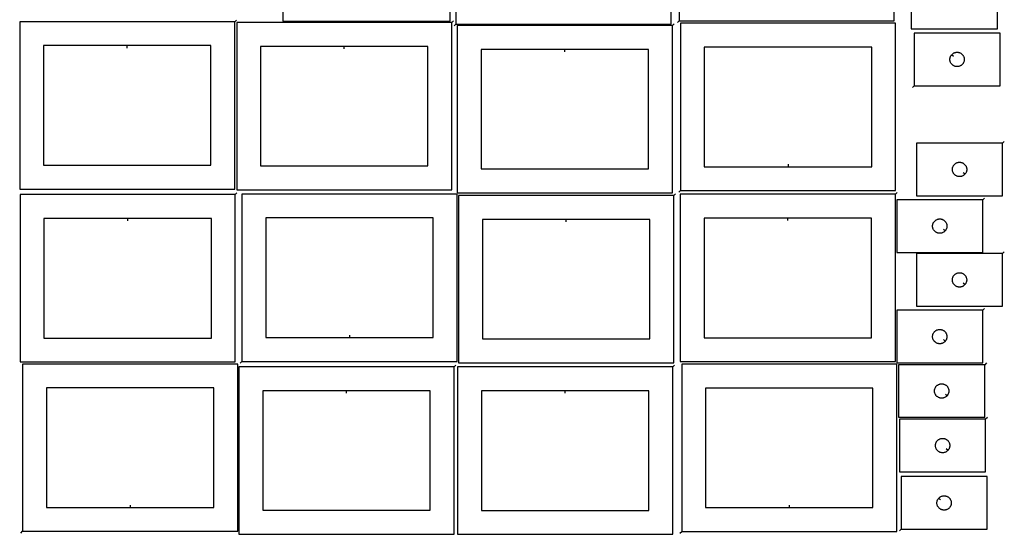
# Model space of a CAD drawing. Header units: millimetres. Extents: x 7 to 1243, y 7 to 2493.
# Tile 1 of 5: x 7 to 1242, y 7 to 652. Entities that reach past the tile are written whole.
import ezdxf

# ---------------------------------------------------------------- set-up
doc = ezdxf.new("R2010")
doc.units = ezdxf.units.MM
doc.layers.add('CUT', color=7, linetype='CONTINUOUS', true_color=0x000000)
doc.layers.add('LEADIN', color=1, linetype='CONTINUOUS', true_color=0xff0000)

msp = doc.modelspace()

# ---------------------------------------------------------------- linework, layer by layer
at = {"layer": 'CUT'}
for points in [[(336.705477, 920.488487), (336.705477, 650.488487), (546.705477, 650.488487), (546.705477, 920.488487)], [(553.981414, 646.760422), (823.981414, 646.760422), (823.981414, 856.760422), (553.981414, 856.760422)], [(833.921997, 651.114182), (1103.921997, 651.114182), (1103.921997, 861.114182), (833.921997, 861.114182)], [(1233.247907, 706.735172), (1125.247907, 706.735172), (1125.247907, 640.735172), (1233.247907, 640.735172)], [(276.5151, 649.837181), (6.5151, 649.837181), (6.5151, 439.837181), (276.5151, 439.837181)], [(548.79458, 648.853966), (278.79458, 648.853966), (278.79458, 438.853966), (548.79458, 438.853966)], [(825.472192, 645.047081), (555.472192, 645.047081), (555.472192, 435.047081), (825.472192, 435.047081)], [(835.577545, 437.884384), (1105.577545, 437.884384), (1105.577545, 647.884384), (835.577545, 647.884384)], [(1128.743586, 569.556581), (1236.743586, 569.556581), (1236.743586, 635.556581), (1128.743586, 635.556581)], [(141.5151, 619.837181), (36.5151, 619.837181), (36.5151, 469.837181), (246.5151, 469.837181), (246.5151, 619.837181)], [(413.79458, 618.853966), (308.79458, 618.853966), (308.79458, 468.853966), (518.79458, 468.853966), (518.79458, 618.853966)], [(970.577545, 467.884384), (1075.577545, 467.884384), (1075.577545, 617.884384), (865.577545, 617.884384), (865.577545, 467.884384)], [(690.472192, 615.047081), (585.472192, 615.047081), (585.472192, 465.047081), (795.472192, 465.047081), (795.472192, 615.047081)], [(1175.790217, 608.263063), (1175.977028, 608.490693), (1176.379625, 608.920542), (1176.809474, 609.323139), (1177.264733, 609.696761), (1177.743454, 610.039807), (1178.243586, 610.350809), (1178.762988, 610.628435), (1179.299435, 610.871496), (1179.850631, 611.078952), (1180.414215, 611.249913), (1180.987773, 611.383648), (1181.568851, 611.479584), (1182.154958, 611.537311), (1182.743586, 611.556581), (1183.332214, 611.537311), (1183.918322, 611.479584), (1184.499399, 611.383648), (1185.072958, 611.249913), (1185.636541, 611.078952), (1186.187737, 610.871496), (1186.724184, 610.628435), (1187.243586, 610.350809), (1187.743718, 610.039807), (1188.222439, 609.696761), (1188.677699, 609.323139), (1189.107547, 608.920542), (1189.510145, 608.490693), (1189.883766, 608.035433), (1190.226813, 607.556713), (1190.537815, 607.056581), (1190.815441, 606.537179), (1191.058502, 606.000731), (1191.265957, 605.449536), (1191.436919, 604.885952), (1191.570654, 604.312393), (1191.66659, 603.731316), (1191.724317, 603.145209), (1191.743586, 602.556581), (1191.724317, 601.967952), (1191.66659, 601.381845), (1191.570654, 600.800768), (1191.436919, 600.227209), (1191.265957, 599.663625), (1191.058502, 599.11243), (1190.815441, 598.575982), (1190.537815, 598.056581), (1190.226813, 597.556448), (1189.883766, 597.077728), (1189.510145, 596.622468), (1189.107547, 596.19262), (1188.677699, 595.790022), (1188.222439, 595.4164), (1187.743718, 595.073354), (1187.243586, 594.762352), (1186.724184, 594.484726), (1186.187737, 594.241665), (1185.636541, 594.034209), (1185.072958, 593.863248), (1184.499399, 593.729513), (1183.918322, 593.633577), (1183.332214, 593.57585), (1182.743586, 593.556581), (1182.154958, 593.57585), (1181.568851, 593.633577), (1180.987773, 593.729513), (1180.414215, 593.863248), (1179.850631, 594.034209), (1179.299435, 594.241665), (1178.762988, 594.484726), (1178.243586, 594.762352), (1177.743454, 595.073354), (1177.264733, 595.4164), (1176.809474, 595.790022), (1176.379625, 596.19262), (1175.977028, 596.622468), (1175.603406, 597.077728), (1175.26036, 597.556448), (1174.949358, 598.056581), (1174.671732, 598.575982), (1174.42867, 599.11243), (1174.221215, 599.663625), (1174.050254, 600.227209), (1173.916519, 600.800768), (1173.820583, 601.381845), (1173.762856, 601.967952), (1173.743586, 602.556581), (1173.762856, 603.145209), (1173.820583, 603.731316), (1173.916519, 604.312393), (1174.050254, 604.885952), (1174.221215, 605.449536), (1174.42867, 606.000731), (1174.671732, 606.537179), (1174.949358, 607.056581), (1175.26036, 607.556713), (1175.603406, 608.035433)], [(1239.861974, 497.483891), (1131.861974, 497.483891), (1131.861974, 431.483891), (1239.861974, 431.483891)], [(1192.815343, 458.777408), (1192.628532, 458.549778), (1192.225935, 458.11993), (1191.796086, 457.717332), (1191.340826, 457.343711), (1190.862106, 457.000664), (1190.361974, 456.689662), (1189.842572, 456.412036), (1189.306124, 456.168975), (1188.754929, 455.96152), (1188.191345, 455.790558), (1187.617786, 455.656823), (1187.036709, 455.560887), (1186.450602, 455.50316), (1185.861974, 455.483891), (1185.273345, 455.50316), (1184.687238, 455.560887), (1184.106161, 455.656823), (1183.532602, 455.790558), (1182.969018, 455.96152), (1182.417823, 456.168975), (1181.881375, 456.412036), (1181.361974, 456.689662), (1180.861841, 457.000664), (1180.383121, 457.343711), (1179.927861, 457.717332), (1179.498013, 458.11993), (1179.095415, 458.549778), (1178.721794, 459.005038), (1178.378747, 459.483759), (1178.067745, 459.983891), (1177.790119, 460.503292), (1177.547058, 461.03974), (1177.339602, 461.590935), (1177.168641, 462.154519), (1177.034906, 462.728078), (1176.93897, 463.309155), (1176.881243, 463.895263), (1176.861974, 464.483891), (1176.881243, 465.072519), (1176.93897, 465.658626), (1177.034906, 466.239704), (1177.168641, 466.813262), (1177.339602, 467.376846), (1177.547058, 467.928042), (1177.790119, 468.464489), (1178.067745, 468.983891), (1178.378747, 469.484023), (1178.721794, 469.962744), (1179.095415, 470.418003), (1179.498013, 470.847852), (1179.927861, 471.250449), (1180.383121, 471.624071), (1180.861841, 471.967117), (1181.361974, 472.278119), (1181.881375, 472.555745), (1182.417823, 472.798806), (1182.969018, 473.006262), (1183.532602, 473.177223), (1184.106161, 473.310958), (1184.687238, 473.406894), (1185.273345, 473.464621), (1185.861974, 473.483891), (1186.450602, 473.464621), (1187.036709, 473.406894), (1187.617786, 473.310958), (1188.191345, 473.177223), (1188.754929, 473.006262), (1189.306124, 472.798806), (1189.842572, 472.555745), (1190.361974, 472.278119), (1190.862106, 471.967117), (1191.340826, 471.624071), (1191.796086, 471.250449), (1192.225935, 470.847852), (1192.628532, 470.418003), (1193.002154, 469.962744), (1193.3452, 469.484023), (1193.656202, 468.983891), (1193.933828, 468.464489), (1194.176889, 467.928042), (1194.384345, 467.376846), (1194.555306, 466.813262), (1194.689041, 466.239704), (1194.784977, 465.658626), (1194.842704, 465.072519), (1194.861974, 464.483891), (1194.842704, 463.895263), (1194.784977, 463.309155), (1194.689041, 462.728078), (1194.555306, 462.154519), (1194.384345, 461.590935), (1194.176889, 461.03974), (1193.933828, 460.503292), (1193.656202, 459.983891), (1193.3452, 459.483759), (1193.002154, 459.005038)], [(277.000085, 432.88076), (7.000085, 432.88076), (7.000085, 222.88076), (277.000085, 222.88076)], [(285.303375, 223.545486), (555.303375, 223.545486), (555.303375, 433.545486), (285.303375, 433.545486)], [(1105.434076, 433.263481), (835.434076, 433.263481), (835.434076, 223.263481), (1105.434076, 223.263481)], [(827.249475, 431.68444), (557.249475, 431.68444), (557.249475, 221.68444), (827.249475, 221.68444)], [(1214.98158, 426.342991), (1106.98158, 426.342991), (1106.98158, 360.342991), (1214.98158, 360.342991)], [(142.000085, 402.88076), (37.000085, 402.88076), (37.000085, 252.88076), (247.000085, 252.88076), (247.000085, 402.88076)], [(420.303375, 253.545486), (525.303375, 253.545486), (525.303375, 403.545486), (315.303375, 403.545486), (315.303375, 253.545486)], [(692.249475, 401.68444), (587.249475, 401.68444), (587.249475, 251.68444), (797.249475, 251.68444), (797.249475, 401.68444)], [(970.434076, 403.263481), (865.434076, 403.263481), (865.434076, 253.263481), (1075.434076, 253.263481), (1075.434076, 403.263481)], [(1167.934949, 387.636508), (1167.748138, 387.408879), (1167.345541, 386.97903), (1166.915692, 386.576433), (1166.460432, 386.202811), (1165.981712, 385.859765), (1165.48158, 385.548762), (1164.962178, 385.271136), (1164.42573, 385.028075), (1163.874535, 384.82062), (1163.310951, 384.649659), (1162.737392, 384.515923), (1162.156315, 384.419987), (1161.570208, 384.362261), (1160.98158, 384.342991), (1160.392951, 384.362261), (1159.806844, 384.419987), (1159.225767, 384.515923), (1158.652208, 384.649659), (1158.088624, 384.82062), (1157.537429, 385.028075), (1157.000981, 385.271136), (1156.48158, 385.548762), (1155.981448, 385.859765), (1155.502727, 386.202811), (1155.047467, 386.576433), (1154.617619, 386.97903), (1154.215021, 387.408879), (1153.8414, 387.864138), (1153.498353, 388.342859), (1153.187351, 388.842991), (1152.909725, 389.362393), (1152.666664, 389.89884), (1152.459208, 390.450036), (1152.288247, 391.01362), (1152.154512, 391.587178), (1152.058576, 392.168255), (1152.000849, 392.754363), (1151.98158, 393.342991), (1152.000849, 393.931619), (1152.058576, 394.517727), (1152.154512, 395.098804), (1152.288247, 395.672362), (1152.459208, 396.235946), (1152.666664, 396.787142), (1152.909725, 397.323589), (1153.187351, 397.842991), (1153.498353, 398.343123), (1153.8414, 398.821844), (1154.215021, 399.277103), (1154.617619, 399.706952), (1155.047467, 400.109549), (1155.502727, 400.483171), (1155.981448, 400.826218), (1156.48158, 401.13722), (1157.000981, 401.414846), (1157.537429, 401.657907), (1158.088624, 401.865362), (1158.652208, 402.036323), (1159.225767, 402.170059), (1159.806844, 402.265995), (1160.392951, 402.323721), (1160.98158, 402.342991), (1161.570208, 402.323721), (1162.156315, 402.265995), (1162.737392, 402.170059), (1163.310951, 402.036323), (1163.874535, 401.865362), (1164.42573, 401.657907), (1164.962178, 401.414846), (1165.48158, 401.13722), (1165.981712, 400.826218), (1166.460432, 400.483171), (1166.915692, 400.109549), (1167.345541, 399.706952), (1167.748138, 399.277103), (1168.12176, 398.821844), (1168.464806, 398.343123), (1168.775808, 397.842991), (1169.053434, 397.323589), (1169.296495, 396.787142), (1169.503951, 396.235946), (1169.674912, 395.672362), (1169.808647, 395.098804), (1169.904583, 394.517727), (1169.96231, 393.931619), (1169.98158, 393.342991), (1169.96231, 392.754363), (1169.904583, 392.168255), (1169.808647, 391.587178), (1169.674912, 391.01362), (1169.503951, 390.450036), (1169.296495, 389.89884), (1169.053434, 389.362393), (1168.775808, 388.842991), (1168.464806, 388.342859), (1168.12176, 387.864138)], [(1239.797345, 358.816807), (1131.797345, 358.816807), (1131.797345, 292.816807), (1239.797345, 292.816807)], [(1192.750714, 320.110324), (1192.563903, 319.882695), (1192.161306, 319.452846), (1191.731457, 319.050249), (1191.276198, 318.676627), (1190.797477, 318.33358), (1190.297345, 318.022578), (1189.777943, 317.744952), (1189.241496, 317.501891), (1188.6903, 317.294436), (1188.126716, 317.123474), (1187.553158, 316.989739), (1186.972081, 316.893803), (1186.385973, 316.836077), (1185.797345, 316.816807), (1185.208717, 316.836077), (1184.622609, 316.893803), (1184.041532, 316.989739), (1183.467974, 317.123474), (1182.90439, 317.294436), (1182.353194, 317.501891), (1181.816747, 317.744952), (1181.297345, 318.022578), (1180.797213, 318.33358), (1180.318492, 318.676627), (1179.863233, 319.050249), (1179.433384, 319.452846), (1179.030787, 319.882695), (1178.657165, 320.337954), (1178.314118, 320.816675), (1178.003116, 321.316807), (1177.72549, 321.836209), (1177.482429, 322.372656), (1177.274974, 322.923852), (1177.104013, 323.487436), (1176.970277, 324.060994), (1176.874341, 324.642071), (1176.816615, 325.228179), (1176.797345, 325.816807), (1176.816615, 326.405435), (1176.874341, 326.991543), (1176.970277, 327.57262), (1177.104013, 328.146178), (1177.274974, 328.709762), (1177.482429, 329.260958), (1177.72549, 329.797405), (1178.003116, 330.316807), (1178.314118, 330.816939), (1178.657165, 331.29566), (1179.030787, 331.750919), (1179.433384, 332.180768), (1179.863233, 332.583365), (1180.318492, 332.956987), (1180.797213, 333.300033), (1181.297345, 333.611036), (1181.816747, 333.888662), (1182.353194, 334.131723), (1182.90439, 334.339178), (1183.467974, 334.510139), (1184.041532, 334.643874), (1184.622609, 334.739811), (1185.208717, 334.797537), (1185.797345, 334.816807), (1186.385973, 334.797537), (1186.972081, 334.739811), (1187.553158, 334.643874), (1188.126716, 334.510139), (1188.6903, 334.339178), (1189.241496, 334.131723), (1189.777943, 333.888662), (1190.297345, 333.611036), (1190.797477, 333.300033), (1191.276198, 332.956987), (1191.731457, 332.583365), (1192.161306, 332.180768), (1192.563903, 331.750919), (1192.937525, 331.29566), (1193.280571, 330.816939), (1193.591574, 330.316807), (1193.8692, 329.797405), (1194.112261, 329.260958), (1194.319716, 328.709762), (1194.490677, 328.146178), (1194.624413, 327.57262), (1194.720349, 326.991543), (1194.778075, 326.405435), (1194.797345, 325.816807), (1194.778075, 325.228179), (1194.720349, 324.642071), (1194.624413, 324.060994), (1194.490677, 323.487436), (1194.319716, 322.923852), (1194.112261, 322.372656), (1193.8692, 321.836209), (1193.591574, 321.316807), (1193.280571, 320.816675), (1192.937525, 320.337954)], [(1214.957547, 287.657444), (1106.957547, 287.657444), (1106.957547, 221.657444), (1214.957547, 221.657444)], [(1167.910916, 248.950962), (1167.724105, 248.723332), (1167.321508, 248.293483), (1166.891659, 247.890886), (1166.4364, 247.517264), (1165.957679, 247.174218), (1165.457547, 246.863216), (1164.938145, 246.585589), (1164.401698, 246.342528), (1163.850502, 246.135073), (1163.286918, 245.964112), (1162.71336, 245.830377), (1162.132283, 245.73444), (1161.546175, 245.676714), (1160.957547, 245.657444), (1160.368919, 245.676714), (1159.782811, 245.73444), (1159.201734, 245.830377), (1158.628176, 245.964112), (1158.064592, 246.135073), (1157.513396, 246.342528), (1156.976949, 246.585589), (1156.457547, 246.863216), (1155.957415, 247.174218), (1155.478694, 247.517264), (1155.023435, 247.890886), (1154.593586, 248.293483), (1154.190989, 248.723332), (1153.817367, 249.178591), (1153.47432, 249.657312), (1153.163318, 250.157444), (1152.885692, 250.676846), (1152.642631, 251.213293), (1152.435176, 251.764489), (1152.264215, 252.328073), (1152.130479, 252.901631), (1152.034543, 253.482708), (1151.976817, 254.068816), (1151.957547, 254.657444), (1151.976817, 255.246072), (1152.034543, 255.83218), (1152.130479, 256.413257), (1152.264215, 256.986816), (1152.435176, 257.550399), (1152.642631, 258.101595), (1152.885692, 258.638042), (1153.163318, 259.157444), (1153.47432, 259.657576), (1153.817367, 260.136297), (1154.190989, 260.591556), (1154.593586, 261.021405), (1155.023435, 261.424002), (1155.478694, 261.797624), (1155.957415, 262.140671), (1156.457547, 262.451673), (1156.976949, 262.729299), (1157.513396, 262.97236), (1158.064592, 263.179815), (1158.628176, 263.350777), (1159.201734, 263.484512), (1159.782811, 263.580448), (1160.368919, 263.638174), (1160.957547, 263.657444), (1161.546175, 263.638174), (1162.132283, 263.580448), (1162.71336, 263.484512), (1163.286918, 263.350777), (1163.850502, 263.179815), (1164.401698, 262.97236), (1164.938145, 262.729299), (1165.457547, 262.451673), (1165.957679, 262.140671), (1166.4364, 261.797624), (1166.891659, 261.424002), (1167.321508, 261.021405), (1167.724105, 260.591556), (1168.097727, 260.136297), (1168.440774, 259.657576), (1168.751776, 259.157444), (1169.029402, 258.638042), (1169.272463, 258.101595), (1169.479918, 257.550399), (1169.650879, 256.986816), (1169.784615, 256.413257), (1169.880551, 255.83218), (1169.938277, 255.246072), (1169.957547, 254.657444), (1169.938277, 254.068816), (1169.880551, 253.482708), (1169.784615, 252.901631), (1169.650879, 252.328073), (1169.479918, 251.764489), (1169.272463, 251.213293), (1169.029402, 250.676846), (1168.751776, 250.157444), (1168.440774, 249.657312), (1168.097727, 249.178591)], [(10.14804, 10.264587), (280.14804, 10.264587), (280.14804, 220.264587), (10.14804, 220.264587)], [(551.687097, 216.615242), (281.687097, 216.615242), (281.687097, 6.615242), (551.687097, 6.615242)], [(825.999414, 216.517723), (555.999414, 216.517723), (555.999414, 6.517723), (825.999414, 6.517723)], [(837.153747, 10.142448), (1107.153747, 10.142448), (1107.153747, 220.142448), (837.153747, 220.142448)], [(1217.403157, 219.420017), (1109.403157, 219.420017), (1109.403157, 153.420017), (1217.403157, 153.420017)], [(145.14804, 40.264587), (250.14804, 40.264587), (250.14804, 190.264587), (40.14804, 190.264587), (40.14804, 40.264587)], [(416.687097, 186.615242), (311.687097, 186.615242), (311.687097, 36.615242), (521.687097, 36.615242), (521.687097, 186.615242)], [(690.999414, 186.517723), (585.999414, 186.517723), (585.999414, 36.517723), (795.999414, 36.517723), (795.999414, 186.517723)], [(972.153747, 40.142448), (1077.153747, 40.142448), (1077.153747, 190.142448), (867.153747, 190.142448), (867.153747, 40.142448)], [(1170.356526, 180.713535), (1170.169715, 180.485905), (1169.767118, 180.056056), (1169.337269, 179.653459), (1168.88201, 179.279837), (1168.403289, 178.936791), (1167.903157, 178.625789), (1167.383755, 178.348163), (1166.847308, 178.105102), (1166.296112, 177.897646), (1165.732528, 177.726685), (1165.15897, 177.59295), (1164.577893, 177.497014), (1163.991785, 177.439287), (1163.403157, 177.420017), (1162.814529, 177.439287), (1162.228421, 177.497014), (1161.647344, 177.59295), (1161.073786, 177.726685), (1160.510202, 177.897646), (1159.959006, 178.105102), (1159.422559, 178.348163), (1158.903157, 178.625789), (1158.403025, 178.936791), (1157.924304, 179.279837), (1157.469045, 179.653459), (1157.039196, 180.056056), (1156.636599, 180.485905), (1156.262977, 180.941165), (1155.919931, 181.419885), (1155.608928, 181.920017), (1155.331302, 182.439419), (1155.088241, 182.975866), (1154.880786, 183.527062), (1154.709825, 184.090646), (1154.57609, 184.664204), (1154.480153, 185.245282), (1154.422427, 185.831389), (1154.403157, 186.420017), (1154.422427, 187.008646), (1154.480153, 187.594753), (1154.57609, 188.17583), (1154.709825, 188.749389), (1154.880786, 189.312973), (1155.088241, 189.864168), (1155.331302, 190.400616), (1155.608928, 190.920017), (1155.919931, 191.420149), (1156.262977, 191.89887), (1156.636599, 192.35413), (1157.039196, 192.783978), (1157.469045, 193.186576), (1157.924304, 193.560197), (1158.403025, 193.903244), (1158.903157, 194.214246), (1159.422559, 194.491872), (1159.959006, 194.734933), (1160.510202, 194.942389), (1161.073786, 195.11335), (1161.647344, 195.247085), (1162.228421, 195.343021), (1162.814529, 195.400748), (1163.403157, 195.420017), (1163.991785, 195.400748), (1164.577893, 195.343021), (1165.15897, 195.247085), (1165.732528, 195.11335), (1166.296112, 194.942389), (1166.847308, 194.734933), (1167.383755, 194.491872), (1167.903157, 194.214246), (1168.403289, 193.903244), (1168.88201, 193.560197), (1169.337269, 193.186576), (1169.767118, 192.783978), (1170.169715, 192.35413), (1170.543337, 191.89887), (1170.886384, 191.420149), (1171.197386, 190.920017), (1171.475012, 190.400616), (1171.718073, 189.864168), (1171.925528, 189.312973), (1172.096489, 188.749389), (1172.230225, 188.17583), (1172.326161, 187.594753), (1172.383887, 187.008646), (1172.403157, 186.420017), (1172.383887, 185.831389), (1172.326161, 185.245282), (1172.230225, 184.664204), (1172.096489, 184.090646), (1171.925528, 183.527062), (1171.718073, 182.975866), (1171.475012, 182.439419), (1171.197386, 181.920017), (1170.886384, 181.419885), (1170.543337, 180.941165)], [(1218.586819, 150.884052), (1110.586819, 150.884052), (1110.586819, 84.884052), (1218.586819, 84.884052)], [(1171.540189, 112.17757), (1171.353378, 111.94994), (1170.95078, 111.520091), (1170.520932, 111.117494), (1170.065672, 110.743872), (1169.586952, 110.400826), (1169.086819, 110.089824), (1168.567418, 109.812198), (1168.03097, 109.569137), (1167.479775, 109.361681), (1166.916191, 109.19072), (1166.342632, 109.056985), (1165.761555, 108.961049), (1165.175448, 108.903322), (1164.586819, 108.884052), (1163.998191, 108.903322), (1163.412084, 108.961049), (1162.831007, 109.056985), (1162.257448, 109.19072), (1161.693864, 109.361681), (1161.142669, 109.569137), (1160.606221, 109.812198), (1160.086819, 110.089824), (1159.586687, 110.400826), (1159.107967, 110.743872), (1158.652707, 111.117494), (1158.222858, 111.520091), (1157.820261, 111.94994), (1157.446639, 112.4052), (1157.103593, 112.88392), (1156.792591, 113.384052), (1156.514965, 113.903454), (1156.271904, 114.439902), (1156.064448, 114.991097), (1155.893487, 115.554681), (1155.759752, 116.12824), (1155.663816, 116.709317), (1155.606089, 117.295424), (1155.586819, 117.884052), (1155.606089, 118.472681), (1155.663816, 119.058788), (1155.759752, 119.639865), (1155.893487, 120.213424), (1156.064448, 120.777008), (1156.271904, 121.328203), (1156.514965, 121.864651), (1156.792591, 122.384052), (1157.103593, 122.884185), (1157.446639, 123.362905), (1157.820261, 123.818165), (1158.222858, 124.248013), (1158.652707, 124.650611), (1159.107967, 125.024232), (1159.586687, 125.367279), (1160.086819, 125.678281), (1160.606221, 125.955907), (1161.142669, 126.198968), (1161.693864, 126.406424), (1162.257448, 126.577385), (1162.831007, 126.71112), (1163.412084, 126.807056), (1163.998191, 126.864783), (1164.586819, 126.884052), (1165.175448, 126.864783), (1165.761555, 126.807056), (1166.342632, 126.71112), (1166.916191, 126.577385), (1167.479775, 126.406424), (1168.03097, 126.198968), (1168.567418, 125.955907), (1169.086819, 125.678281), (1169.586952, 125.367279), (1170.065672, 125.024232), (1170.520932, 124.650611), (1170.95078, 124.248013), (1171.353378, 123.818165), (1171.727, 123.362905), (1172.070046, 122.884185), (1172.381048, 122.384052), (1172.658674, 121.864651), (1172.901735, 121.328203), (1173.109191, 120.777008), (1173.280152, 120.213424), (1173.413887, 119.639865), (1173.509823, 119.058788), (1173.56755, 118.472681), (1173.586819, 117.884052), (1173.56755, 117.295424), (1173.509823, 116.709317), (1173.413887, 116.12824), (1173.280152, 115.554681), (1173.109191, 114.991097), (1172.901735, 114.439902), (1172.658674, 113.903454), (1172.381048, 113.384052), (1172.070046, 112.88392), (1171.727, 112.4052)], [(1112.416541, 12.878285), (1220.416541, 12.878285), (1220.416541, 78.878285), (1112.416541, 78.878285)], [(1159.463172, 51.584768), (1159.649983, 51.812398), (1160.05258, 52.242246), (1160.482429, 52.644844), (1160.937688, 53.018465), (1161.416409, 53.361512), (1161.916541, 53.672514), (1162.435943, 53.95014), (1162.97239, 54.193201), (1163.523586, 54.400657), (1164.087169, 54.571618), (1164.660728, 54.705353), (1165.241805, 54.801289), (1165.827913, 54.859016), (1166.416541, 54.878285), (1167.005169, 54.859016), (1167.591277, 54.801289), (1168.172354, 54.705353), (1168.745912, 54.571618), (1169.309496, 54.400657), (1169.860692, 54.193201), (1170.397139, 53.95014), (1170.916541, 53.672514), (1171.416673, 53.361512), (1171.895394, 53.018465), (1172.350653, 52.644844), (1172.780502, 52.242246), (1173.183099, 51.812398), (1173.556721, 51.357138), (1173.899767, 50.878418), (1174.210769, 50.378285), (1174.488396, 49.858884), (1174.731457, 49.322436), (1174.938912, 48.771241), (1175.109873, 48.207657), (1175.243608, 47.634098), (1175.339545, 47.053021), (1175.397271, 46.466914), (1175.416541, 45.878285), (1175.397271, 45.289657), (1175.339545, 44.70355), (1175.243608, 44.122473), (1175.109873, 43.548914), (1174.938912, 42.98533), (1174.731457, 42.434135), (1174.488396, 41.897687), (1174.210769, 41.378285), (1173.899767, 40.878153), (1173.556721, 40.399433), (1173.183099, 39.944173), (1172.780502, 39.514324), (1172.350653, 39.111727), (1171.895394, 38.738105), (1171.416673, 38.395059), (1170.916541, 38.084057), (1170.397139, 37.806431), (1169.860692, 37.56337), (1169.309496, 37.355914), (1168.745912, 37.184953), (1168.172354, 37.051218), (1167.591277, 36.955282), (1167.005169, 36.897555), (1166.416541, 36.878285), (1165.827913, 36.897555), (1165.241805, 36.955282), (1164.660728, 37.051218), (1164.087169, 37.184953), (1163.523586, 37.355914), (1162.97239, 37.56337), (1162.435943, 37.806431), (1161.916541, 38.084057), (1161.416409, 38.395059), (1160.937688, 38.738105), (1160.482429, 39.111727), (1160.05258, 39.514324), (1159.649983, 39.944173), (1159.276361, 40.399433), (1158.933314, 40.878153), (1158.622312, 41.378285), (1158.344686, 41.897687), (1158.101625, 42.434135), (1157.89417, 42.98533), (1157.723208, 43.548914), (1157.589473, 44.122473), (1157.493537, 44.70355), (1157.435811, 45.289657), (1157.416541, 45.878285), (1157.435811, 46.466914), (1157.493537, 47.053021), (1157.589473, 47.634098), (1157.723208, 48.207657), (1157.89417, 48.771241), (1158.101625, 49.322436), (1158.344686, 49.858884), (1158.622312, 50.378285), (1158.933314, 50.878418), (1159.276361, 51.357138)]]:
    msp.add_lwpolyline(points, close=True, dxfattribs=at)
at = {"layer": 'LEADIN'}
for p, q in [((278.63642, 651.958501), (276.5151, 649.837181)), ((550.9159, 650.975286), (548.79458, 648.853966)), ((551.860094, 644.639101), (553.981414, 646.760422)), ((827.593513, 647.168401), (825.472192, 645.047081)), ((831.800676, 648.992861), (833.921997, 651.114182)), ((141.5151, 616.837181), (141.5151, 619.837181)), ((413.79458, 615.853966), (413.79458, 618.853966)), ((690.472192, 612.047081), (690.472192, 615.047081)), ((1178.109248, 606.359883), (1175.790217, 608.263063)), ((1126.622266, 567.43526), (1128.743586, 569.556581)), ((1241.983294, 499.605211), (1239.861974, 497.483891)), ((970.577545, 470.884384), (970.577545, 467.884384)), ((1190.496311, 460.680588), (1192.815343, 458.777408)), ((279.121406, 435.00208), (277.000085, 432.88076)), ((829.370795, 433.805761), (827.249475, 431.68444)), ((833.456224, 435.763064), (835.577545, 437.884384)), ((1107.555396, 435.384801), (1105.434076, 433.263481)), ((1217.1029, 428.464311), (1214.98158, 426.342991)), ((142.000085, 399.88076), (142.000085, 402.88076)), ((692.249475, 398.68444), (692.249475, 401.68444)), ((970.434076, 400.263481), (970.434076, 403.263481)), ((1165.615917, 389.539688), (1167.934949, 387.636508)), ((1241.918665, 360.938127), (1239.797345, 358.816807)), ((1190.431683, 322.013504), (1192.750714, 320.110324)), ((1217.078867, 289.778764), (1214.957547, 287.657444)), ((420.303375, 256.545486), (420.303375, 253.545486)), ((1165.591885, 250.854141), (1167.910916, 248.950962)), ((283.182055, 221.424166), (285.303375, 223.545486)), ((553.808417, 218.736562), (551.687097, 216.615242)), ((828.120734, 218.639043), (825.999414, 216.517723)), ((1219.524477, 221.541338), (1217.403157, 219.420017)), ((416.687097, 183.615242), (416.687097, 186.615242)), ((690.999414, 183.517723), (690.999414, 186.517723)), ((1168.037495, 182.616715), (1170.356526, 180.713535)), ((1220.70814, 153.005373), (1218.586819, 150.884052)), ((1169.221157, 114.08075), (1171.540189, 112.17757)), ((1161.782203, 49.681588), (1159.463172, 51.584768)), ((145.14804, 43.264587), (145.14804, 40.264587)), ((972.153747, 43.142448), (972.153747, 40.142448)), ((1110.295221, 10.756965), (1112.416541, 12.878285)), ((8.02672, 8.143267), (10.14804, 10.264587)), ((835.032427, 8.021128), (837.153747, 10.142448))]:
    msp.add_line(p, q, dxfattribs=at)

doc.saveas('drawing.dxf')
